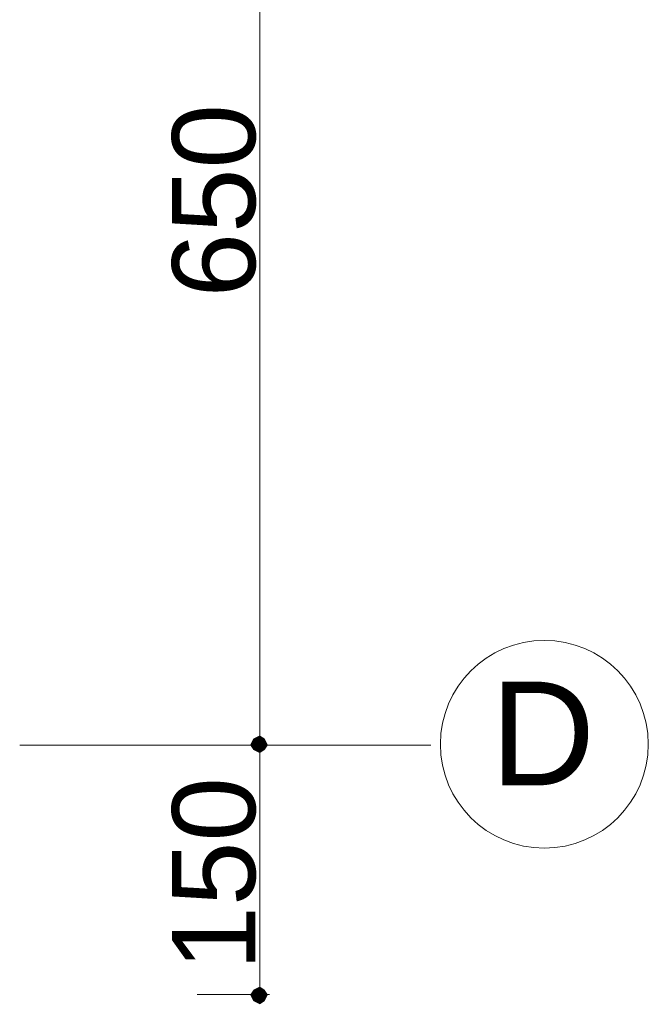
# Model space of a CAD drawing. Header units: metres. Extents: x 5.7 to 89.8, y 4 to 63.5.
# Tile 66 of 74: x 68.8 to 72.6, y 31.2 to 37. Entities that reach past the tile are written whole.
import ezdxf

# ---------------------------------------------------------------- set-up
doc = ezdxf.new("R2010")
doc.units = ezdxf.units.M
doc.header["$MEASUREMENT"] = 0
for name, color, linetype in [('PDF12_ax', 7, 'Continuous'), ('PDF12_dim', 7, 'Continuous'), ('PDF12_Text', 7, 'Continuous'), ('PDF12_W', 7, 'Continuous')]:
    doc.layers.add(name, color=color, linetype=linetype)
doc.styles.add('PDF Arial', font='arial.ttf')

msp = doc.modelspace()

# ---------------------------------------------------------------- linework, layer by layer
at = {"layer": 'PDF12_ax', "lineweight": 9}
msp.add_lwpolyline([(71.2837, 32.7043), (68.8278, 32.7043)], dxfattribs=at)
msp.add_circle((71.9627, 32.7092), 0.6212, dxfattribs=at)
at = {"layer": 'PDF12_dim', "lineweight": 20}
for points in [[(70.2628, 32.8103), (70.2628, 39.1091)], [(70.2628, 31.3078), (70.2628, 32.608)], [(69.8872, 31.2115), (70.3206, 31.2115)]]:
    msp.add_lwpolyline(points, dxfattribs=at)
msp.add_lwpolyline([(70.3206, 32.7043), (69.4634, 32.7043)], close=True, dxfattribs=at)
at = {"layer": 'PDF12_W', "lineweight": 9}
for points in [[(70.2628, 32.7621), (70.2628, 32.8103)], [(70.2628, 32.6562), (70.2628, 32.608)], [(70.2628, 31.2597), (70.2628, 31.3078)]]:
    msp.add_lwpolyline(points, dxfattribs=at)
at = {"layer": 'PDF12_W', "transparency": 33554559}
for points in [[(70.2628, 32.7621), (70.2243, 32.7429), (70.2628, 32.7043)], [(70.2628, 32.7621), (70.2628, 32.7043), (70.2243, 32.7429)], [(70.2917, 32.7429), (70.2628, 32.7043), (70.2628, 32.7621)], [(70.2917, 32.7429), (70.2628, 32.7621), (70.2628, 32.7043)], [(70.2243, 32.7429), (70.2628, 32.7043), (70.205, 32.7043)], [(70.2628, 32.7043), (70.2243, 32.7429), (70.205, 32.7043)], [(70.2628, 32.7043), (70.205, 32.7043), (70.2243, 32.6755)], [(70.205, 32.7043), (70.2243, 32.6755), (70.2628, 32.7043)], [(70.2243, 32.6755), (70.2628, 32.6562), (70.2628, 32.7043)], [(70.2243, 32.6755), (70.2628, 32.7043), (70.2628, 32.6562)], [(70.311, 32.7043), (70.2917, 32.7429), (70.2628, 32.7043)], [(70.2628, 32.7043), (70.311, 32.7043), (70.2917, 32.7429)], [(70.2628, 32.6562), (70.2628, 32.7043), (70.2917, 32.6755)], [(70.2628, 32.7043), (70.2917, 32.6755), (70.311, 32.7043)], [(70.2628, 32.6562), (70.2917, 32.6755), (70.2628, 32.7043)], [(70.2917, 32.6755), (70.2628, 32.7043), (70.311, 32.7043)], [(70.2628, 31.2115), (70.2243, 31.2404), (70.205, 31.2115)], [(70.2628, 31.2597), (70.2628, 31.2115), (70.2243, 31.2404)], [(70.2917, 31.2404), (70.2628, 31.2597), (70.2628, 31.2115)], [(70.2628, 31.2115), (70.311, 31.2115), (70.2917, 31.2404)], [(70.205, 31.2115), (70.2243, 31.173), (70.2628, 31.2115)], [(70.2243, 31.173), (70.2628, 31.2115), (70.2628, 31.1537)], [(70.2628, 31.1537), (70.2917, 31.173), (70.2628, 31.2115)], [(70.2917, 31.173), (70.2628, 31.2115), (70.311, 31.2115)]]:
    msp.add_solid(points, dxfattribs=at)

# ---------------------------------------------------------------- texts
at = {"layer": 'PDF12_Text', "char_height": 0.49638, "attachment_point": 7, "rotation": 90, "style": 'PDF Arial'}
for s, insert in [('650', (70.2422, 35.3818)), ('150', (70.2422, 31.356))]:
    msp.add_mtext(s, dxfattribs=dict(at, insert=insert))
at = {"layer": 'PDF12_Text', "insert": (71.6401, 32.4636), "char_height": 0.6205, "attachment_point": 7, "style": 'PDF Arial'}
msp.add_mtext('D', dxfattribs=at)

doc.saveas('drawing.dxf')
